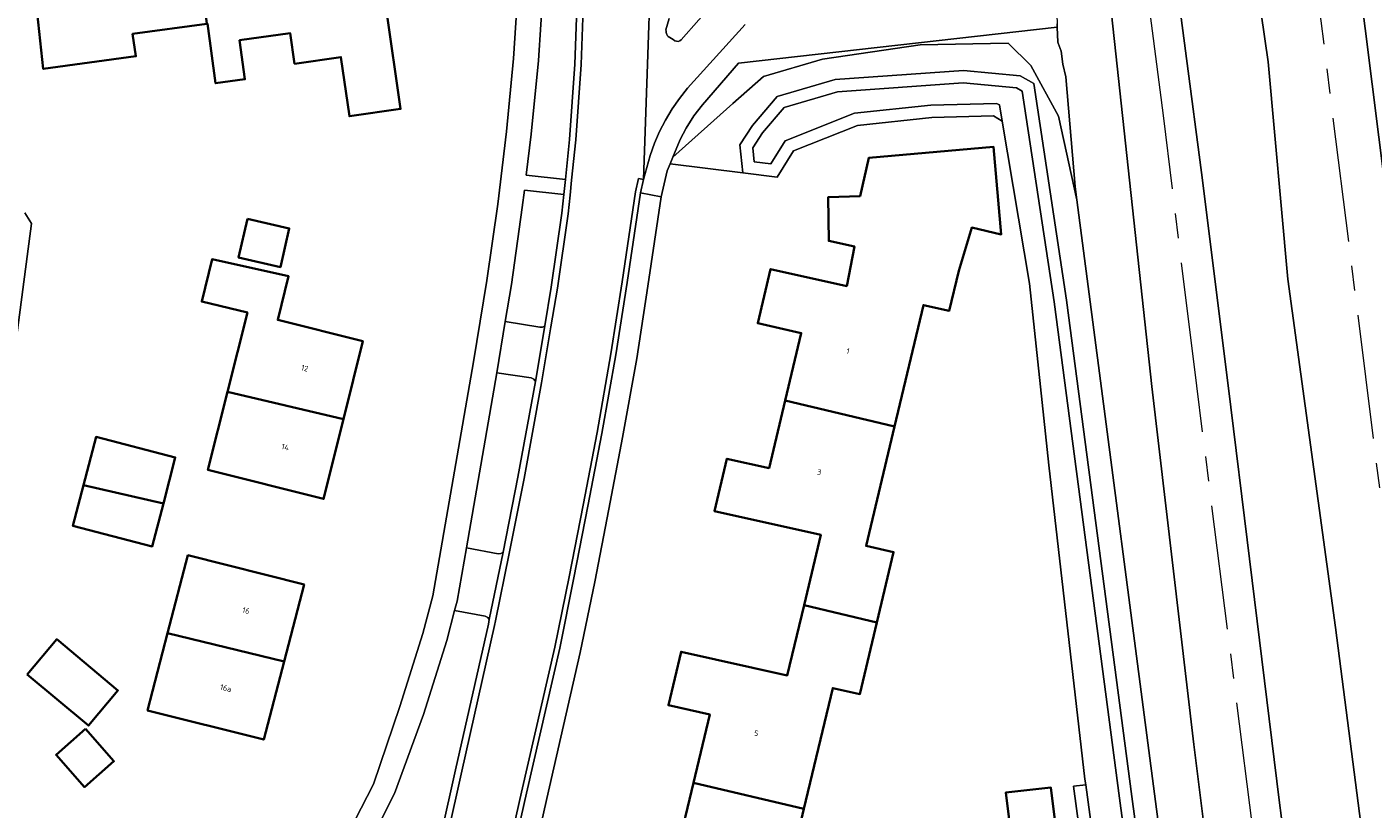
# Model space of a CAD drawing. Header units: metres. Extents: x 229229 to 231729, y 593167 to 595667.
# Tile 175 of 256: x 230402 to 230511, y 594196 to 594259. Entities that reach past the tile are written whole.
import ezdxf
from ezdxf.enums import TextEntityAlignment as Align

# ---------------------------------------------------------------- set-up
doc = ezdxf.new("R2010")
doc.units = ezdxf.units.M
doc.linetypes.add('AM-AS', pattern=[16, 10, -2, 2, -2])
for name, color, linetype, lineweight in [('B-WE-AM-AS_SPOOR-G', 10, 'AM-AS', 18), ('B-WE-GR-GRAS-GV', 60, 'Continuous', 13), ('B-WE-GR-GROENVOORZIENING-GV', 80, 'Continuous', 18), ('B-WE-OG-BEBOUWING-GV', 7, 'Continuous', 35), ('B-WE-OG-BEBOUWING-T18', 10, 'Continuous', 18), ('B-WE-OG-TERREIN_ERF-GV', 7, 'Continuous', 18), ('B-WE-OG-WATER-GV', 130, 'Continuous', 18), ('B-WE-OG-WATER_SLOOT-GV', 120, 'Continuous', 18), ('B-WE-VH-VERHARDING_GESLOTEN-GV', 252, 'Continuous', 18), ('B-WE-VH-VERHARDING_HALFVERHARDING-GV', 252, 'Continuous', 18), ('B-WE-VH-VERHARDING_OPEN-GV', 252, 'Continuous', 18)]:
    doc.layers.add(name, color=color, linetype=linetype, lineweight=lineweight)
doc.styles.add('NLCS-ISO-M250-T18', font='NLCS-ISO.ttf', dxfattribs={"height": 0.45})

msp = doc.modelspace()

# ---------------------------------------------------------------- linework, layer by layer
at = {"layer": 'B-WE-AM-AS_SPOOR-G'}
for points in [[(230548.562, 594014.782), (230543.17, 594030.301), (230540.868, 594037.49), (230537.615, 594048.101), (230535.032, 594057.813), (230532.539, 594068.018), (230530.813, 594075.99), (230529.595, 594082.631), (230527.567, 594095.425), (230525.892, 594106.963), (230522.786, 594130.884), (230498.538, 594323.805)], [(230546.805, 594014.026), (230538.79, 594031.267), (230535.405, 594039.314), (230533.565, 594043.869), (230529.499, 594054.56), (230525.177, 594067.266), (230522.473, 594076.105), (230520.144, 594084.147), (230516.143, 594099.373), (230513.182, 594113.049), (230510.714, 594125.91), (230508.856, 594137.094), (230507.201, 594148.137), (230505.891, 594157.588), (230503.086, 594179.036), (230496.577, 594230.362), (230493.908, 594252.155), (230489.486, 594285.946), (230487.937, 594299.061), (230485.446, 594318.39), (230484.983, 594322.132)]]:
    msp.add_lwpolyline(points, dxfattribs=at)
at = {"layer": 'B-WE-GR-GRAS-GV'}
for points in [[(230527.575, 594188.091), (230524.617, 594204.492), (230523.607, 594208.393), (230523.136, 594209.834), (230522.614, 594210.339), (230522.072, 594211.124), (230518.159, 594238.674), (230510.453, 594296.792), (230507.18, 594324.193), (230504.003, 594323.802), (230501.918, 594323.546), (230505.735, 594294.177), (230514, 594228.425), (230514.556, 594227.598), (230514.861, 594225.225), (230514.526, 594224.158), (230518.089, 594197.655), (230528.706, 594110.885)], [(230510.426, 594190.097), (230507.758, 594210.914), (230503.917, 594238.952), (230502.328, 594256.461), (230499.489, 594276.157), (230496.865, 594296.015), (230496.717, 594303.366), (230497.456, 594306.925), (230490.163, 594305.998), (230488.97, 594305.846), (230490.517, 594296.242), (230493.338, 594276.53), (230494.311, 594267.787), (230497.034, 594246.937), (230499.328, 594228.659), (230500.625, 594217.97), (230503.203, 594196.998), (230505.479, 594179.602)], [(230499.953, 594172.716), (230496.341, 594201.486), (230492.967, 594230.311), (230489.608, 594261.322), (230488.656, 594261.191), (230488.639, 594261.349), (230485.288, 594261.001), (230485.339, 594259.523), (230485.348, 594259.271), (230485.348, 594259.265), (230485.39, 594258.046), (230485.433, 594257.974), (230485.663, 594257.316), (230485.796, 594256.283), (230486.03, 594255.265), (230486.781, 594246.424), (230486.921, 594245.359), (230494.09, 594190.522)]]:
    msp.add_lwpolyline(points, dxfattribs=at)
at = {"layer": 'B-WE-GR-GROENVOORZIENING-GV'}
for points in [[(230442.598, 594247.346), (230445.751, 594246.98), (230446.082, 594250.22), (230446.511, 594256.266), (230446.731, 594262.293), (230446.691, 594265.817), (230444.022, 594265.809), (230443.956, 594262.41), (230443.571, 594256.582), (230443, 594250.646)], [(230485.663, 594257.316), (230485.433, 594257.974), (230485.39, 594258.046), (230485.348, 594259.265), (230459.689, 594256.347), (230456.782, 594253.016), (230456.088, 594252.117), (230455.482, 594251.137), (230455.001, 594250.211), (230454.399, 594248.785), (230459.236, 594253.099), (230461.695, 594255.294), (230466.454, 594256.677), (230474.321, 594257.837), (230481.408, 594257.967), (230483.224, 594256.174), (230485.44, 594252.091), (230486.921, 594245.359), (230486.781, 594246.424), (230486.03, 594255.265), (230485.796, 594256.283)], [(230445.628, 594245.775), (230442.45, 594246.128), (230442.281, 594244.737), (230441.398, 594238.54), (230440.909, 594235.546), (230443.688, 594235.093), (230443.907, 594235.098), (230444.096, 594235.206), (230444.614, 594238.306), (230445.475, 594244.274)], [(230443.346, 594230.717), (230443.207, 594230.911), (230442.994, 594231.016), (230440.232, 594231.432), (230437.78, 594217.333), (230440.336, 594216.843), (230440.556, 594216.866), (230440.743, 594216.983), (230441.93, 594223.013)], [(230439.624, 594211.543), (230439.497, 594211.728), (230439.295, 594211.827), (230436.834, 594212.278), (230436.207, 594209.867), (230434.316, 594203.893), (230431.978, 594197.541), (230429.289, 594192.141), (230428.335, 594190.618), (230430.223, 594189.617), (230434.192, 594188.96), (230434.412, 594188.965), (230434.601, 594189.079), (230436.915, 594199.439), (230439.55, 594211.184)]]:
    msp.add_lwpolyline(points, close=True, dxfattribs=at)
msp.add_lwpolyline([(230494.09, 594190.522), (230486.921, 594245.359), (230485.44, 594252.091), (230483.224, 594256.174), (230481.408, 594257.967), (230474.321, 594257.837), (230466.454, 594256.677), (230461.695, 594255.294), (230459.236, 594253.099), (230454.399, 594248.785), (230454.178, 594248.26), (230460.048, 594247.527), (230459.802, 594249.783), (230460.814, 594251.34), (230462.806, 594253.666), (230467.467, 594255.053), (230477.792, 594255.778), (230482.373, 594255.35), (230483.452, 594254.711), (230486.1, 594237.279), (230491.352, 594197.308), (230497.887, 594148.569)], dxfattribs=at)
at = {"layer": 'B-WE-OG-BEBOUWING-GV'}
for points in [[(230415.797, 594268.533), (230416.881, 594259.533), (230416.934, 594259.54), (230417.589, 594254.746), (230419.952, 594255.069), (230419.523, 594258.21), (230423.597, 594258.767), (230423.953, 594256.311), (230427.683, 594256.844), (230428.363, 594252.083), (230432.476, 594252.67), (230431.325, 594260.729), (230427.3, 594260.154), (230426.882, 594263.162), (230426.011, 594269.603), (230426.11, 594269.616), (230426.081, 594269.824), (230422.355, 594269.32), (230422.342, 594269.419)], [(230416.881, 594259.533), (230415.797, 594268.533), (230409.624, 594267.697), (230410.304, 594262.933), (230403.075, 594261.942), (230403.713, 594255.89), (230411.17, 594256.914), (230410.91, 594258.717)], [(230468.418, 594238.404), (230462.272, 594239.778), (230461.235, 594235.408), (230464.735, 594234.626), (230463.443, 594229.185), (230472.244, 594227.095), (230474.568, 594236.882), (230476.655, 594236.415), (230477.417, 594239.623), (230478.461, 594243.121), (230480.841, 594242.567), (230480.227, 594249.62), (230470.181, 594248.746), (230469.478, 594245.656), (230466.915, 594245.571), (230466.955, 594242.047), (230469.016, 594241.602)], [(230420.158, 594243.823), (230419.445, 594240.703), (230422.811, 594239.934), (230423.524, 594243.054)], [(230418.548, 594229.896), (230427.874, 594227.685), (230429.429, 594233.971), (230422.588, 594235.683), (230423.461, 594239.198), (230417.308, 594240.567), (230416.467, 594237.164), (230420.145, 594236.278)], [(230427.874, 594227.685), (230418.548, 594229.896), (230416.971, 594223.594), (230426.285, 594221.265)], [(230470.827, 594211.319), (230472.171, 594216.98), (230469.96, 594217.474), (230472.244, 594227.095), (230463.443, 594229.185), (230462.151, 594223.744), (230458.752, 594224.504), (230457.751, 594220.288), (230466.304, 594218.375), (230464.96, 594212.713)], [(230413.383, 594220.905), (230414.341, 594224.612), (230407.96, 594226.261), (230406.956, 594222.379)], [(230406.956, 594222.379), (230406.107, 594219.093), (230412.489, 594217.444), (230413.383, 594220.905)], [(230423.101, 594208.161), (230424.715, 594214.364), (230415.357, 594216.723), (230413.728, 594210.454)], [(230456.062, 594198.412), (230464.957, 594196.3), (230467.268, 594206.033), (230469.455, 594205.544), (230470.827, 594211.319), (230464.96, 594212.713), (230463.615, 594207.05), (230455.062, 594208.963), (230454.038, 594204.653), (230457.367, 594203.909)], [(230402.426, 594207.135), (230407.347, 594203.004), (230409.719, 594205.83), (230404.798, 594209.961)], [(230423.101, 594208.161), (230413.728, 594210.454), (230412.11, 594204.228), (230421.466, 594201.877)], [(230407.124, 594202.737), (230404.748, 594200.653), (230407.023, 594198.059), (230409.399, 594200.143)], [(230464.957, 594196.3), (230456.062, 594198.412), (230454.757, 594192.916), (230451.525, 594193.639), (230450.505, 594189.343), (230462.659, 594186.625)], [(230484.996, 594190.154), (230485.8, 594190.253), (230484.844, 594198.021), (230481.203, 594197.609), (230482.162, 594189.806), (230482.574, 594189.856)]]:
    msp.add_lwpolyline(points, close=True, dxfattribs=at)
at = {"layer": 'B-WE-OG-TERREIN_ERF-GV'}
for points in [[(230426.804, 594191.509), (230430.292, 594198.287), (230432.421, 594204.536), (230434.285, 594210.423), (230435.074, 594213.458), (230438.355, 594232.313), (230439.422, 594238.847), (230440.3, 594245.013), (230441.01, 594250.845), (230441.577, 594256.74), (230441.957, 594262.494), (230442.075, 594268.581), (230441.978, 594274.475), (230441.401, 594283.772), (230246.676, 594260.953)], [(230416.881, 594259.533), (230410.91, 594258.717), (230411.17, 594256.914), (230403.713, 594255.89), (230403.075, 594261.942)], [(230431.325, 594260.729), (230432.476, 594252.67), (230428.363, 594252.083), (230427.683, 594256.844), (230423.953, 594256.311), (230423.597, 594258.767), (230419.523, 594258.21), (230419.952, 594255.069), (230417.589, 594254.746), (230416.934, 594259.54)], [(230489.081, 594180.171), (230486.646, 594198.131), (230487.64, 594198.244), (230487.579, 594198.69), (230484.671, 594223.99), (230483.101, 594238.609), (230480.904, 594251.693), (230480.204, 594252.114), (230475.244, 594251.99), (230469.263, 594251.352), (230464.116, 594249.293), (230462.793, 594247.184), (230460.048, 594247.527), (230454.178, 594248.26), (230453.937, 594247.689), (230453.467, 594245.595), (230452.388, 594238.397), (230451.49, 594232.586), (230450.358, 594226.215), (230449.252, 594220.45), (230448.11, 594214.574), (230446.951, 594208.884), (230444.259, 594197.14), (230442.938, 594191.283)], [(230454.757, 594192.916), (230456.062, 594198.412), (230457.367, 594203.909), (230454.038, 594204.653), (230455.062, 594208.963), (230463.615, 594207.05), (230464.96, 594212.713), (230466.304, 594218.375), (230457.751, 594220.288), (230458.752, 594224.504), (230462.151, 594223.744), (230463.443, 594229.185), (230464.735, 594234.626), (230461.235, 594235.408), (230462.272, 594239.778), (230468.418, 594238.404), (230469.016, 594241.602), (230466.955, 594242.047), (230466.915, 594245.571), (230469.478, 594245.656), (230470.181, 594248.746), (230480.227, 594249.62), (230480.841, 594242.567), (230478.461, 594243.121), (230477.417, 594239.623), (230476.655, 594236.415), (230474.568, 594236.882), (230472.244, 594227.095), (230469.96, 594217.474), (230472.171, 594216.98), (230470.827, 594211.319), (230469.455, 594205.544), (230467.268, 594206.033), (230464.957, 594196.3), (230462.659, 594186.625)], [(230402.224, 594244.303), (230402.769, 594243.437), (230400.095, 594223.209)], [(230482.162, 594189.806), (230481.203, 594197.609), (230484.844, 594198.021), (230485.8, 594190.253)]]:
    msp.add_lwpolyline(points, dxfattribs=at)
for points in [[(230420.158, 594243.823), (230423.524, 594243.054), (230422.811, 594239.934), (230419.445, 594240.703)], [(230418.548, 594229.896), (230420.145, 594236.278), (230416.467, 594237.164), (230417.308, 594240.567), (230423.461, 594239.198), (230422.588, 594235.683), (230429.429, 594233.971), (230427.874, 594227.685), (230426.285, 594221.265), (230416.971, 594223.594)], [(230406.956, 594222.379), (230407.96, 594226.261), (230414.341, 594224.612), (230413.383, 594220.905), (230412.489, 594217.444), (230406.107, 594219.093)], [(230413.728, 594210.454), (230415.357, 594216.723), (230424.715, 594214.364), (230423.101, 594208.161), (230421.466, 594201.877), (230412.11, 594204.228)], [(230402.426, 594207.135), (230404.798, 594209.961), (230409.719, 594205.83), (230407.347, 594203.004)], [(230407.124, 594202.737), (230409.399, 594200.143), (230407.023, 594198.059), (230404.748, 594200.653)]]:
    msp.add_lwpolyline(points, close=True, dxfattribs=at)
at = {"layer": 'B-WE-OG-WATER-GV'}
msp.add_lwpolyline([(230496.897, 594148.427), (230490.361, 594197.176), (230485.11, 594237.139), (230482.535, 594254.092), (230482.057, 594254.375), (230477.78, 594254.775), (230467.647, 594254.063), (230463.374, 594252.792), (230461.617, 594250.74), (230460.835, 594249.537), (230460.956, 594248.421), (230462.284, 594248.255), (230463.442, 594250.1), (230469.02, 594252.332), (230475.178, 594252.989), (230480.47, 594253.121), (230480.687, 594252.99), (230480.904, 594251.693), (230483.101, 594238.609), (230484.671, 594223.99), (230487.579, 594198.69), (230487.64, 594198.244), (230490.073, 594180.299)], dxfattribs=at)
at = {"layer": 'B-WE-OG-WATER_SLOOT-GV'}
for points in [[(230497.887, 594148.569), (230491.352, 594197.308), (230486.1, 594237.279), (230483.452, 594254.711), (230482.373, 594255.35), (230477.792, 594255.778), (230467.467, 594255.053), (230462.806, 594253.666), (230460.814, 594251.34), (230459.802, 594249.783), (230460.048, 594247.527), (230462.793, 594247.184), (230464.116, 594249.293), (230469.263, 594251.352), (230475.244, 594251.99), (230480.204, 594252.114), (230480.904, 594251.693), (230480.687, 594252.99), (230480.47, 594253.121), (230475.178, 594252.989), (230469.02, 594252.332), (230463.442, 594250.1), (230462.284, 594248.255), (230460.956, 594248.421), (230460.835, 594249.537), (230461.617, 594250.74), (230463.374, 594252.792), (230467.647, 594254.063), (230477.78, 594254.775), (230482.057, 594254.375), (230482.535, 594254.092), (230485.11, 594237.139), (230490.361, 594197.176), (230496.897, 594148.427)], [(230400.095, 594223.209), (230402.769, 594243.437), (230402.224, 594244.303)], [(230490.073, 594180.299), (230487.64, 594198.244), (230486.646, 594198.131), (230489.081, 594180.171)]]:
    msp.add_lwpolyline(points, dxfattribs=at)
at = {"layer": 'B-WE-VH-VERHARDING_GESLOTEN-GV'}
for points in [[(230440.88, 594191.701), (230442.222, 594197.65), (230444.899, 594209.333), (230446.05, 594214.982), (230447.172, 594220.758), (230448.296, 594226.614), (230449.42, 594232.944), (230450.32, 594238.76), (230451.403, 594245.987), (230451.647, 594247.075), (230452.037, 594246.987), (230452.915, 594272.58)], [(230452.915, 594272.58), (230452.037, 594246.987), (230452.564, 594248.929), (230452.915, 594249.906), (230453.33, 594250.858), (230453.805, 594251.78), (230454.34, 594252.67), (230454.931, 594253.523), (230455.577, 594254.336), (230460.212, 594259.481)], [(230446.731, 594262.293), (230446.511, 594256.266), (230446.082, 594250.22), (230445.751, 594246.98), (230445.628, 594245.775), (230445.475, 594244.274), (230444.614, 594238.306), (230444.096, 594235.206), (230443.346, 594230.717), (230441.93, 594223.013), (230440.743, 594216.983), (230439.624, 594211.543), (230439.55, 594211.184), (230436.915, 594199.439), (230434.601, 594189.079)], [(230435.091, 594188.98), (230437.403, 594199.33), (230440.039, 594211.079), (230440.114, 594211.442), (230441.233, 594216.882), (230442.421, 594222.92), (230443.838, 594230.627), (230444.589, 594235.124), (230445.108, 594238.229), (230445.971, 594244.213), (230446.125, 594245.724), (230446.248, 594246.929), (230446.58, 594250.177), (230447.01, 594256.239), (230447.231, 594262.287)], [(230447.231, 594262.287), (230447.01, 594256.239), (230446.58, 594250.177), (230446.248, 594246.929), (230446.125, 594245.724), (230445.971, 594244.213), (230445.108, 594238.229), (230444.589, 594235.124), (230443.838, 594230.627), (230442.421, 594222.92), (230441.233, 594216.882), (230440.114, 594211.442), (230440.039, 594211.079), (230437.403, 594199.33), (230435.091, 594188.98)], [(230457.921, 594261.474), (230455.079, 594258.235), (230454.961, 594258.156), (230454.825, 594258.117), (230454.684, 594258.122), (230454.55, 594258.169), (230454.438, 594258.255), (230454.032, 594258.5), (230453.973, 594258.573), (230453.926, 594258.655), (230453.893, 594258.743), (230453.875, 594258.836), (230453.871, 594258.93), (230453.847, 594259.048), (230454.114, 594259.943)], [(230441.271, 594191.617), (230442.612, 594197.561), (230445.29, 594209.248), (230446.442, 594214.904), (230447.565, 594220.682), (230448.689, 594226.541), (230449.815, 594232.878), (230450.715, 594238.7), (230451.796, 594245.913), (230452.037, 594246.987), (230451.647, 594247.075), (230451.403, 594245.987), (230450.32, 594238.76), (230449.42, 594232.944), (230448.296, 594226.614), (230447.172, 594220.758), (230446.05, 594214.982), (230444.899, 594209.333), (230442.222, 594197.65), (230440.88, 594191.701)]]:
    msp.add_lwpolyline(points, dxfattribs=at)
at = {"layer": 'B-WE-VH-VERHARDING_HALFVERHARDING-GV'}
for points in [[(230461.321, 594482.6), (230480.961, 594331.139), (230481.422, 594327.101), (230481.651, 594327.132), (230481.721, 594326.714), (230481.758, 594326.492), (230482.219, 594323.741), (230482.226, 594323.701), (230482.539, 594321.831), (230482.549, 594321.77), (230482.663, 594321.091), (230482.572, 594321.077), (230487.494, 594281.673), (230487.886, 594277.903), (230489.608, 594261.322), (230492.967, 594230.311), (230496.341, 594201.486), (230499.953, 594172.716)], [(230479.916, 594458.82), (230496.08, 594328.303), (230496.675, 594323.575), (230497.897, 594313.859), (230498.884, 594307.107), (230497.456, 594306.925), (230496.717, 594303.366), (230496.865, 594296.015), (230499.489, 594276.157), (230502.328, 594256.461), (230503.917, 594238.952), (230507.758, 594210.914), (230510.426, 594190.097)], [(230505.479, 594179.602), (230503.203, 594196.998), (230500.625, 594217.97), (230499.328, 594228.659), (230497.034, 594246.937), (230494.311, 594267.787), (230493.338, 594276.53), (230490.517, 594296.242), (230488.97, 594305.846), (230488.694, 594305.811), (230486.635, 594322.336), (230486.052, 594327.035), (230471.397, 594442.933)], [(230528.706, 594110.885), (230518.089, 594197.655), (230514.526, 594224.158), (230514.861, 594225.225), (230514.556, 594227.598), (230514, 594228.425), (230505.735, 594294.177), (230501.918, 594323.546), (230501.829, 594324.211), (230501.193, 594328.949), (230501.107, 594329.592), (230499.193, 594346.5)]]:
    msp.add_lwpolyline(points, dxfattribs=at)
at = {"layer": 'B-WE-VH-VERHARDING_OPEN-GV'}
for points in [[(230441.957, 594262.494), (230441.577, 594256.74), (230441.01, 594250.845), (230440.3, 594245.013), (230439.422, 594238.847), (230438.355, 594232.313), (230435.074, 594213.458), (230434.285, 594210.423), (230432.421, 594204.536), (230430.292, 594198.287), (230426.804, 594191.509)], [(230429.289, 594192.141), (230431.978, 594197.541), (230434.316, 594203.893), (230436.207, 594209.867), (230436.834, 594212.278), (230437.029, 594213.028), (230437.78, 594217.333), (230440.232, 594231.432), (230440.909, 594235.546), (230441.398, 594238.54), (230442.281, 594244.737), (230442.45, 594246.128), (230445.628, 594245.775), (230445.751, 594246.98), (230442.598, 594247.346), (230443, 594250.646), (230443.571, 594256.582), (230443.956, 594262.41)], [(230454.114, 594259.943), (230453.847, 594259.048), (230453.871, 594258.93), (230453.875, 594258.836), (230453.893, 594258.743), (230453.926, 594258.655), (230453.973, 594258.573), (230454.032, 594258.5), (230454.438, 594258.255), (230454.55, 594258.169), (230454.684, 594258.122), (230454.825, 594258.117), (230454.961, 594258.156), (230455.079, 594258.235), (230457.921, 594261.474)], [(230460.212, 594259.481), (230455.577, 594254.336), (230454.931, 594253.523), (230454.34, 594252.67), (230453.805, 594251.78), (230453.33, 594250.858), (230452.915, 594249.906), (230452.564, 594248.929), (230452.037, 594246.987), (230451.796, 594245.913), (230453.467, 594245.595), (230453.937, 594247.689), (230454.178, 594248.26), (230454.399, 594248.785), (230455.001, 594250.211), (230455.482, 594251.137), (230456.088, 594252.117), (230456.782, 594253.016), (230459.689, 594256.347), (230485.348, 594259.265), (230485.348, 594259.271), (230485.339, 594259.523)], [(230442.938, 594191.283), (230444.259, 594197.14), (230446.951, 594208.884), (230448.11, 594214.574), (230449.252, 594220.45), (230450.358, 594226.215), (230451.49, 594232.586), (230452.388, 594238.397), (230453.467, 594245.595), (230451.796, 594245.913), (230450.715, 594238.7), (230449.815, 594232.878), (230448.689, 594226.541), (230447.565, 594220.682), (230446.442, 594214.904), (230445.29, 594209.248), (230442.612, 594197.561), (230441.271, 594191.617)]]:
    msp.add_lwpolyline(points, dxfattribs=at)
for points in [[(230440.232, 594231.432), (230442.994, 594231.016), (230443.207, 594230.911), (230443.346, 594230.717), (230444.096, 594235.206), (230443.907, 594235.098), (230443.688, 594235.093), (230440.909, 594235.546)], [(230439.624, 594211.543), (230440.743, 594216.983), (230440.556, 594216.866), (230440.336, 594216.843), (230437.78, 594217.333), (230437.029, 594213.028), (230436.834, 594212.278), (230439.295, 594211.827), (230439.497, 594211.728)]]:
    msp.add_lwpolyline(points, close=True, dxfattribs=at)

# ---------------------------------------------------------------- texts
at = {"layer": 'B-WE-OG-BEBOUWING-T18', "style": 'NLCS-ISO-M250-T18'}
for s, rotation, p in [('1', 346.7, (230468.5, 594233.166)), ('12', 346, (230424.769, 594231.789)), ('14', 346, (230423.197, 594225.436)), ('3', 346.7, (230466.188, 594223.432)), ('16', 345.5, (230420.037, 594212.27)), ('16a', 345.9, (230418.412, 594206.026)), ('5', 346.7, (230461.118, 594202.391))]:
    msp.add_text(s, height=0.45, rotation=rotation, dxfattribs=at).set_placement(p, align=Align.MIDDLE)

doc.saveas('drawing.dxf')
